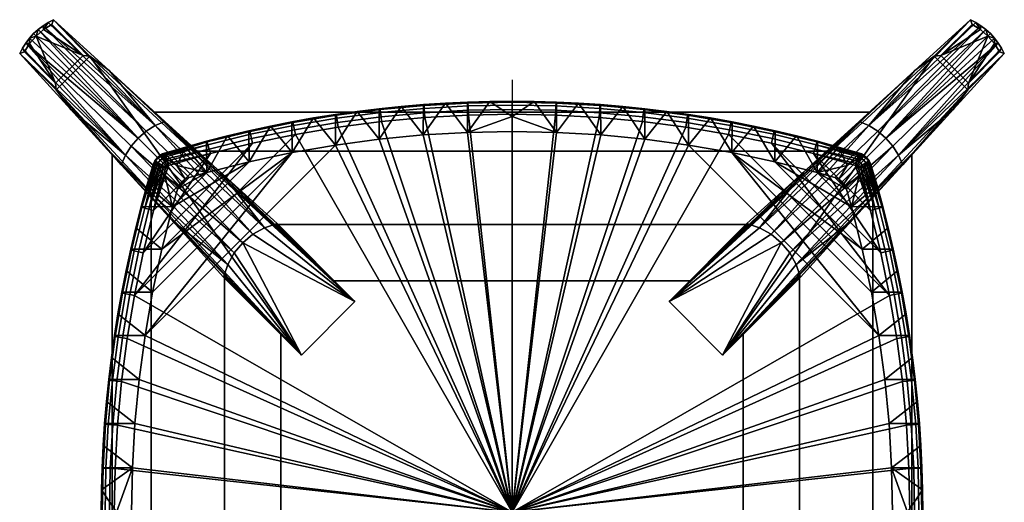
# Model space of a CAD drawing. Header units: millimetres. Extents: x -228 to 228, y -228 to 228.
# Tile 3 of 3: x -228 to 228, y 5 to 228. Entities that reach past the tile are written whole.
import ezdxf

# ---------------------------------------------------------------- set-up
doc = ezdxf.new("R2010")
doc.units = ezdxf.units.MM
doc.header["$MEASUREMENT"] = 0
for name, color, linetype in [('deska', 31, 'Continuous'), ('osy', 6, 'Continuous'), ('podnoz', 31, 'Continuous')]:
    doc.layers.add(name, color=color, linetype=linetype)

msp = doc.modelspace()

# ---------------------------------------------------------------- linework, layer by layer
at = {"layer": 'osy'}
msp.add_lwpolyline([(0, 200), (0, -200)], dxfattribs=at)

# ---------------------------------------------------------------- meshes
at = {"layer": 'deska'}
mesh = msp.add_polyface(dxfattribs=at)
corners = [(-20.53, 175.61, 730), (-41.02, 174.43, 730), (-30.78, 189.14, 744), (-51.22, 187.61, 744), (-61.42, 172.47, 730), (0, 183, 737), (0, 176, 730), (-41.01, 188.47, 744), (-61.41, 186.56, 744), (-10.27, 189.9, 744), (-20.53, 189.62, 744), (0, 190, 744), (-71.56, 185.32, 744), (-40.6, 186.74, 756.24), (-20.31, 187.87, 756.24), (-20.36, 189.2, 754.21), (-40.7, 188.07, 754.21), (-40.45, 184.71, 757.58), (-20.24, 185.84, 757.58), (-60.83, 184.85, 756.24), (-60.98, 186.18, 754.21), (-60.6, 182.83, 757.58), (-10.27, 189.9, 752), (0, 189.58, 754.21), (0, 190, 752), (-20.53, 189.62, 752), (-30.78, 189.14, 752), (-41.01, 188.47, 752), (-51.22, 187.61, 752), (-61.41, 186.56, 752), (-81.17, 183.55, 754.21), (-71.56, 185.32, 752), (0, 188.25, 756.24), (0, 186.21, 757.58), (0, 184, 758), (-20.16, 183.63, 758), (-60.36, 180.64, 758), (-40.28, 182.51, 758), (0, 190, 744), (-10.27, 189.9, 744), (-20.53, 189.62, 744), (-30.78, 189.14, 744), (-41.01, 188.47, 744), (-51.22, 187.61, 744), (-61.41, 186.56, 744), (-71.56, 185.32, 744)]
mesh.append_faces([[corners[k] for k in face] for face in [(0, 1, 2, 2), (3, 1, 4, 4), (5, 6, 0, 0), (1, 3, 7, 7), (7, 2, 1, 1), (4, 8, 3, 3), (9, 0, 10, 10), (2, 10, 0, 0), (9, 11, 5, 5), (8, 4, 12, 12), (9, 5, 0, 0), (13, 14, 15, 16), (17, 18, 14, 13), (19, 13, 16, 20), (21, 17, 13, 19), (22, 23, 24, 24), (15, 22, 25, 25), (16, 15, 25, 26), (27, 16, 26, 26), (15, 23, 22, 22), (20, 16, 27, 28), (20, 28, 29, 29), (30, 20, 29, 31), (32, 23, 15, 14), (14, 18, 33, 32), (34, 33, 18, 35), (21, 36, 37, 17), (17, 37, 35, 18), (24, 38, 39, 22), (25, 40, 41, 26), (22, 39, 40, 25), (27, 42, 43, 28), (29, 44, 45, 31), (28, 43, 44, 29), (26, 41, 42, 27)]])
mesh = msp.add_polyface(dxfattribs=at)
corners = [(20.53, 175.61, 730), (30.78, 189.14, 744), (41.02, 174.43, 730), (51.22, 187.61, 744), (61.42, 172.47, 730), (0, 183, 737), (0, 176, 730), (41.01, 188.47, 744), (61.41, 186.56, 744), (10.27, 189.9, 744), (20.53, 189.62, 744), (0, 190, 744), (71.56, 185.32, 744), (40.6, 186.74, 756.24), (40.7, 188.07, 754.21), (20.36, 189.2, 754.21), (20.31, 187.87, 756.24), (40.45, 184.71, 757.58), (20.24, 185.84, 757.58), (60.83, 184.85, 756.24), (60.98, 186.18, 754.21), (60.6, 182.83, 757.58), (10.27, 189.9, 752), (0, 190, 752), (0, 189.58, 754.21), (20.53, 189.62, 752), (30.78, 189.14, 752), (41.01, 188.47, 752), (51.22, 187.61, 752), (61.41, 186.56, 752), (81.17, 183.55, 754.21), (71.56, 185.32, 752), (0, 188.25, 756.24), (0, 186.21, 757.58), (0, 184, 758), (20.16, 183.63, 758), (40.28, 182.51, 758), (60.36, 180.64, 758), (10.27, 189.9, 744), (0, 190, 744), (30.78, 189.14, 744), (20.53, 189.62, 744), (51.22, 187.61, 744), (41.01, 188.47, 744), (71.56, 185.32, 744), (61.41, 186.56, 744)]
mesh.append_faces([[corners[k] for k in face] for face in [(0, 1, 2, 2), (3, 4, 2, 2), (5, 0, 6, 6), (2, 7, 3, 3), (7, 2, 1, 1), (4, 3, 8, 8), (9, 10, 0, 0), (1, 0, 10, 10), (9, 5, 11, 11), (8, 12, 4, 4), (9, 0, 5, 5), (13, 14, 15, 16), (17, 13, 16, 18), (19, 20, 14, 13), (21, 19, 13, 17), (22, 23, 24, 24), (15, 25, 22, 22), (14, 26, 25, 15), (27, 26, 14, 14), (15, 22, 24, 24), (20, 28, 27, 14), (20, 29, 28, 28), (30, 31, 29, 20), (32, 16, 15, 24), (16, 32, 33, 18), (34, 35, 18, 33), (21, 17, 36, 37), (17, 18, 35, 36), (23, 22, 38, 39), (25, 26, 40, 41), (22, 25, 41, 38), (27, 28, 42, 43), (29, 31, 44, 45), (28, 29, 45, 42), (26, 27, 43, 40)]])
mesh = msp.add_polyface(dxfattribs=at)
corners = [(0, 0, 758), (-182.51, 40.28, 758), (-183.63, 20.15, 758), (-184, 0, 758), (-180.64, 60.36, 758), (-178.03, 80.35, 758), (-174.69, 100.23, 758), (-119.97, 170.61, 758), (-170.61, 119.97, 758), (-139.55, 165.8, 758), (-158.94, 160.27, 758), (-165.8, 139.55, 758), (-100.23, 174.69, 758), (-80.35, 178.03, 758), (-60.36, 180.64, 758), (-40.28, 182.51, 758), (-20.16, 183.63, 758), (0, 184, 758), (-160.39, 155.01, 737), (-154.78, 149.33, 730), (-157.06, 141.24, 730), (-172.47, 61.42, 730), (0, 0, 730), (-174.43, 41.02, 730), (-101.77, 166.25, 730), (-169.74, 81.68, 730), (-166.25, 101.77, 730), (-175.61, 20.53, 730), (-141.24, 157.06, 730), (-157.06, 141.24, 730), (-154.78, 149.33, 730), (-121.64, 162.02, 730), (-162.02, 121.64, 730), (-152.75, 152.75, 730), (-151.14, 154, 730), (-154, 151.14, 730), (-176, 0, 730), (-149.33, 154.78, 730), (-81.68, 169.74, 730), (-61.42, 172.47, 730), (-41.02, 174.43, 730), (-20.53, 175.61, 730), (0, 176, 730), (-154, 151.14, 730)]
mesh.append_faces([[corners[k] for k in face] for face in [(0, 1, 2, 2), (0, 2, 3, 3), (4, 0, 5, 5), (0, 6, 5, 5), (6, 7, 8, 8), (0, 4, 1, 1), (9, 10, 11, 11), (0, 12, 6, 6), (13, 0, 14, 14), (0, 13, 12, 12), (15, 0, 16, 16), (0, 15, 14, 14), (16, 0, 17, 17), (18, 19, 20, 20), (21, 22, 23, 23), (24, 25, 26, 26), (22, 21, 25, 25), (27, 23, 22, 22), (28, 29, 30, 30), (29, 31, 32, 32), (33, 34, 35, 35), (35, 34, 30, 30), (26, 32, 24, 24), (22, 36, 27, 27), (37, 30, 34, 34), (28, 31, 29, 29), (28, 30, 37, 37), (31, 24, 32, 32), (38, 22, 25, 25), (38, 39, 22, 22), (38, 25, 24, 24), (40, 41, 22, 22), (22, 39, 40, 40), (41, 42, 22, 22), (19, 18, 43, 43)]])
mesh = msp.add_polyface(dxfattribs=at)
corners = [(-121.68, 176.37, 744), (-121.64, 162.02, 730), (-131.54, 174.04, 744), (-61.42, 172.47, 730), (-81.68, 169.74, 730), (-71.56, 185.32, 744), (-101.77, 166.25, 730), (-91.76, 182.29, 744), (-111.76, 178.53, 744), (-101.78, 180.5, 744), (-81.68, 183.9, 744), (-80.98, 182.23, 756.24), (-60.83, 184.85, 756.24), (-60.98, 186.18, 754.21), (-81.17, 183.55, 754.21), (-80.67, 180.21, 757.58), (-60.6, 182.83, 757.58), (-101.01, 178.86, 756.24), (-101.26, 180.17, 754.21), (-100.64, 176.86, 757.58), (-120.91, 174.75, 756.24), (-121.2, 176.05, 754.21), (-120.46, 172.76, 757.58), (-140.64, 169.9, 756.24), (-140.98, 171.19, 754.21), (-71.56, 185.32, 752), (-81.68, 183.9, 752), (-80.35, 178.03, 758), (-60.36, 180.64, 758), (-100.23, 174.69, 758), (-91.76, 182.29, 752), (-101.78, 180.5, 752), (-111.76, 178.53, 752), (-121.68, 176.37, 752), (-131.54, 174.04, 752), (-141.33, 171.53, 752), (-119.97, 170.61, 758), (-81.68, 183.9, 744), (-71.56, 185.32, 744), (-91.76, 182.29, 744), (-101.78, 180.5, 744), (-111.76, 178.53, 744), (-121.68, 176.37, 744), (-131.54, 174.04, 744), (-141.33, 171.53, 744)]
mesh.append_faces([[corners[k] for k in face] for face in [(0, 1, 2, 2), (3, 4, 5, 5), (4, 6, 7, 7), (1, 0, 8, 8), (6, 8, 9, 9), (5, 4, 10, 10), (9, 7, 6, 6), (10, 4, 7, 7), (11, 12, 13, 14), (15, 16, 12, 11), (17, 11, 14, 18), (19, 15, 11, 17), (20, 17, 18, 21), (22, 19, 17, 20), (23, 20, 21, 24), (25, 26, 14, 14), (15, 27, 28, 16), (27, 15, 19, 29), (26, 30, 14, 14), (18, 30, 31, 31), (18, 31, 32, 32), (18, 32, 21, 21), (33, 21, 32, 32), (34, 21, 33, 33), (24, 34, 35, 35), (21, 34, 24, 24), (22, 36, 29, 19), (18, 14, 30, 30), (37, 26, 25, 38), (26, 37, 39, 30), (31, 40, 41, 32), (30, 39, 40, 31), (33, 42, 43, 34), (34, 43, 44, 35), (32, 41, 42, 33)]])
mesh = msp.add_polyface(dxfattribs=at)
corners = [(0, 0, 758), (183.63, 20.15, 758), (182.51, 40.28, 758), (184, 0, 758), (180.64, 60.36, 758), (178.03, 80.35, 758), (174.69, 100.23, 758), (170.61, 119.97, 758), (119.97, 170.61, 758), (165.8, 139.55, 758), (139.55, 165.8, 758), (100.23, 174.69, 758), (80.35, 178.03, 758), (60.36, 180.64, 758), (40.28, 182.51, 758), (20.16, 183.63, 758), (0, 184, 758), (160.39, 155.01, 737), (157.06, 141.24, 730), (154.78, 149.33, 730), (172.47, 61.42, 730), (174.43, 41.02, 730), (0, 0, 730), (101.77, 166.25, 730), (166.25, 101.77, 730), (169.74, 81.68, 730), (175.61, 20.53, 730), (141.24, 157.06, 730), (154.78, 149.33, 730), (157.06, 141.24, 730), (162.02, 121.64, 730), (121.64, 162.02, 730), (154, 151.14, 730), (151.14, 154, 730), (176, 0, 730), (149.33, 154.78, 730), (81.68, 169.74, 730), (61.42, 172.47, 730), (41.02, 174.43, 730), (20.53, 175.61, 730), (0, 176, 730), (154, 151.14, 730)]
mesh.append_faces([[corners[k] for k in face] for face in [(0, 1, 2, 2), (0, 3, 1, 1), (4, 5, 0, 0), (0, 5, 6, 6), (6, 7, 8, 8), (0, 2, 4, 4), (7, 9, 10, 10), (10, 8, 7, 7), (8, 11, 6, 6), (0, 6, 11, 11), (12, 13, 0, 0), (0, 11, 12, 12), (14, 15, 0, 0), (0, 13, 14, 14), (15, 16, 0, 0), (17, 18, 19, 19), (20, 21, 22, 22), (23, 24, 25, 25), (22, 25, 20, 20), (26, 22, 21, 21), (27, 28, 29, 29), (29, 30, 31, 31), (32, 28, 33, 33), (24, 23, 30, 30), (22, 26, 34, 34), (35, 33, 28, 28), (27, 35, 28, 28), (36, 25, 22, 22), (36, 22, 37, 37), (36, 23, 25, 25), (38, 22, 39, 39), (22, 38, 37, 37), (39, 22, 40, 40), (19, 41, 17, 17)]])
mesh = msp.add_polyface(dxfattribs=at)
corners = [(61.42, 172.47, 730), (71.56, 185.32, 744), (81.68, 169.74, 730), (91.76, 182.29, 744), (101.77, 166.25, 730), (121.64, 162.02, 730), (111.76, 178.53, 744), (121.68, 176.37, 744), (101.78, 180.5, 744), (81.68, 183.9, 744), (80.98, 182.23, 756.24), (81.17, 183.55, 754.21), (60.98, 186.18, 754.21), (60.83, 184.85, 756.24), (80.67, 180.21, 757.58), (60.6, 182.83, 757.58), (101.01, 178.86, 756.24), (101.26, 180.17, 754.21), (100.64, 176.86, 757.58), (120.91, 174.75, 756.24), (121.2, 176.05, 754.21), (120.46, 172.76, 757.58), (140.64, 169.9, 756.24), (140.98, 171.19, 754.21), (140.12, 167.93, 757.58), (71.56, 185.32, 752), (81.68, 183.9, 752), (60.36, 180.64, 758), (80.35, 178.03, 758), (100.23, 174.69, 758), (91.76, 182.29, 752), (101.78, 180.5, 752), (111.76, 178.53, 752), (121.68, 176.37, 752), (131.54, 174.04, 752), (141.33, 171.53, 752), (119.97, 170.61, 758), (81.68, 183.9, 744), (71.56, 185.32, 744), (91.76, 182.29, 744), (111.76, 178.53, 744), (101.78, 180.5, 744), (131.54, 174.04, 744), (121.68, 176.37, 744), (141.33, 171.53, 744)]
mesh.append_faces([[corners[k] for k in face] for face in [(0, 1, 2, 2), (2, 3, 4, 4), (5, 6, 7, 7), (4, 8, 6, 6), (1, 9, 2, 2), (8, 4, 3, 3), (9, 3, 2, 2), (10, 11, 12, 13), (14, 10, 13, 15), (16, 17, 11, 10), (18, 16, 10, 14), (19, 20, 17, 16), (21, 19, 16, 18), (22, 23, 20, 19), (24, 22, 19, 21), (25, 11, 26, 26), (14, 15, 27, 28), (28, 29, 18, 14), (26, 11, 30, 30), (17, 31, 30, 30), (17, 32, 31, 31), (17, 20, 32, 32), (33, 32, 20, 20), (34, 33, 20, 20), (23, 35, 34, 34), (20, 23, 34, 34), (21, 18, 29, 36), (17, 30, 11, 11), (37, 38, 25, 26), (26, 30, 39, 37), (31, 32, 40, 41), (30, 31, 41, 39), (33, 34, 42, 43), (34, 35, 44, 42), (32, 33, 43, 40)]])
mesh = msp.add_polyface(dxfattribs=at)
corners = [(-101.77, 166.25, 730), (-121.64, 162.02, 730), (-111.76, 178.53, 744), (-155.01, 160.39, 737), (-141.24, 157.06, 730), (-149.33, 154.78, 730), (-151.04, 168.85, 744), (-141.33, 171.53, 744), (-160.69, 166, 744), (-131.54, 174.04, 744), (-160.27, 158.94, 758), (-158.94, 160.27, 758), (-159.77, 159.77, 758), (-159.38, 160.07, 758), (-139.55, 165.8, 758), (-170.61, 119.97, 758), (-119.97, 170.61, 758), (-174.69, 100.23, 758), (-100.23, 174.69, 758), (-159.26, 161.31, 757.9), (-159.58, 162.38, 757.58), (-160.52, 161.96, 757.58), (-140.12, 167.93, 757.58), (-120.46, 172.76, 757.58), (-120.91, 174.75, 756.24), (-140.64, 169.9, 756.24), (-140.98, 171.19, 754.21), (-141.33, 171.53, 752), (-151.04, 168.85, 752), (-160.66, 165.91, 753.09), (-160.69, 166, 752), (-160.57, 165.6, 754.21), (-160.4, 165.07, 755.28), (-160.18, 164.32, 756.24), (-159.9, 163.41, 757.02), (-162.45, 165.22, 744), (-164.01, 164.01, 744), (-151.14, 154, 730), (-152.75, 152.75, 730), (-165.22, 162.45, 744), (-154, 151.14, 730), (-141.33, 171.53, 744), (-151.04, 168.85, 744), (-160.69, 166, 748), (-160.69, 166, 744)]
mesh.append_faces([[corners[k] for k in face] for face in [(0, 1, 2, 2), (3, 4, 5, 5), (6, 4, 3, 3), (7, 4, 6, 6), (6, 3, 8, 8), (9, 4, 7, 7), (9, 1, 4, 4), (10, 11, 12, 12), (11, 13, 12, 12), (14, 15, 16, 16), (16, 17, 18, 18), (13, 19, 20, 21), (13, 11, 19, 19), (22, 23, 24, 25), (26, 27, 28, 28), (26, 28, 29, 29), (30, 29, 28, 28), (26, 29, 31, 31), (26, 31, 32, 32), (16, 23, 22, 14), (22, 25, 33, 34), (34, 20, 22, 22), (14, 22, 20, 19), (14, 19, 11, 11), (32, 33, 25, 25), (32, 25, 26, 26), (35, 8, 3, 3), (36, 35, 37, 38), (39, 36, 38, 40), (35, 3, 37, 37), (5, 37, 3, 3), (27, 41, 42, 28), (43, 30, 28, 28), (43, 42, 44, 44), (43, 28, 42, 42)]])
mesh = msp.add_polyface(dxfattribs=at)
corners = [(101.77, 166.25, 730), (111.76, 178.53, 744), (121.64, 162.02, 730), (121.68, 176.37, 744), (131.54, 174.04, 744), (155.01, 160.39, 737), (149.33, 154.78, 730), (141.24, 157.06, 730), (151.05, 168.85, 744), (141.33, 171.53, 744), (160.69, 166, 744), (160.27, 158.94, 758), (159.77, 159.77, 758), (158.94, 160.27, 758), (159.38, 160.07, 758), (139.55, 165.8, 758), (165.8, 139.55, 758), (152.75, 152.75, 730), (154, 151.14, 730), (151.14, 154, 730), (141.24, 157.06, 730), (157.06, 141.24, 730), (121.64, 162.02, 730), (162.02, 121.64, 730), (101.77, 166.25, 730), (159.26, 161.31, 757.9), (140.98, 171.19, 754.21), (151.05, 168.85, 752), (141.33, 171.53, 752), (160.66, 165.91, 753.09), (160.69, 166, 752), (160.57, 165.6, 754.21), (160.4, 165.07, 755.28), (119.97, 170.61, 758), (140.12, 167.93, 757.58), (120.46, 172.76, 757.58), (159.9, 163.41, 757.02), (160.18, 164.32, 756.24), (140.64, 169.9, 756.24), (159.58, 162.38, 757.58), (164.01, 164.01, 744), (152.75, 152.75, 730), (151.14, 154, 730), (162.45, 165.22, 744), (165.23, 162.45, 744), (154, 151.14, 730), (151.05, 168.85, 744), (141.33, 171.53, 744), (160.69, 166, 748), (160.69, 166, 744)]
mesh.append_faces([[corners[k] for k in face] for face in [(0, 1, 2, 2), (3, 4, 2, 2), (5, 6, 7, 7), (8, 5, 7, 7), (9, 8, 7, 7), (8, 10, 5, 5), (4, 9, 7, 7), (4, 7, 2, 2), (11, 12, 13, 13), (13, 12, 14, 14), (15, 16, 13, 13), (17, 18, 19, 19), (20, 21, 22, 22), (22, 23, 24, 24), (14, 25, 13, 13), (26, 27, 28, 28), (26, 29, 27, 27), (30, 27, 29, 29), (26, 31, 29, 29), (26, 32, 31, 31), (33, 15, 34, 35), (34, 36, 37, 38), (36, 34, 39, 39), (15, 25, 39, 34), (15, 13, 25, 25), (32, 38, 37, 37), (32, 26, 38, 38), (40, 41, 42, 43), (44, 45, 41, 40), (43, 42, 5, 5), (6, 5, 42, 42), (28, 27, 46, 47), (48, 27, 30, 30), (48, 49, 46, 46), (48, 46, 27, 27)]])
mesh = msp.add_polyface(dxfattribs=at)
corners = [(-165.91, 160.66, 753.09), (-166, 160.69, 752), (-168.85, 151.05, 752), (-171.19, 140.98, 754.21), (-171.53, 141.33, 752), (-165.6, 160.57, 754.21), (-165.07, 160.4, 755.28), (-169.9, 140.64, 756.24), (-164.32, 160.18, 756.24), (-163.41, 159.9, 757.02), (-167.93, 140.12, 757.58), (-161.31, 159.26, 757.9), (-162.38, 159.58, 757.58), (-165.8, 139.55, 758), (-160.27, 158.94, 758), (-158.94, 160.27, 758), (-160.07, 159.38, 758), (-159.77, 159.77, 758), (-170.61, 119.97, 758), (-139.55, 165.8, 758), (-166, 160.69, 748), (-171.53, 141.33, 744), (-174.04, 131.54, 744), (-174.04, 131.54, 752), (-168.85, 151.05, 744), (-166, 160.69, 744), (-168.85, 151.05, 744), (-166, 160.69, 744), (-160.39, 155.01, 737), (-157.06, 141.24, 730), (-171.53, 141.33, 744), (-163.7, 161.57, 756.24), (-161.96, 160.52, 757.58), (-161.33, 161.33, 757.58), (-159.38, 160.07, 758), (-160.52, 161.96, 757.58), (-165.22, 162.45, 744), (-154, 151.14, 730)]
mesh.append_faces([[corners[k] for k in face] for face in [(0, 1, 2, 2), (3, 2, 4, 4), (5, 0, 3, 3), (2, 3, 0, 0), (3, 6, 5, 5), (7, 8, 6, 6), (7, 9, 8, 8), (10, 11, 12, 12), (13, 14, 11, 11), (12, 9, 10, 10), (9, 7, 10, 10), (11, 10, 13, 13), (7, 6, 3, 3), (13, 15, 14, 14), (16, 14, 17, 17), (18, 19, 13, 13), (20, 2, 1, 1), (4, 21, 22, 23), (2, 24, 21, 4), (24, 20, 25, 25), (2, 20, 24, 24), (26, 27, 28, 28), (26, 29, 30, 30), (28, 29, 26, 26), (31, 8, 9, 9), (32, 12, 11, 11), (12, 32, 9, 9), (32, 11, 16, 16), (11, 14, 16, 16), (16, 17, 33, 32), (31, 9, 32, 32), (31, 6, 8, 8), (17, 34, 35, 33), (36, 28, 27, 27), (37, 28, 36, 36)]])
mesh = msp.add_polyface(dxfattribs=at)
corners = [(-162.76, 162.76, 756.24), (-163.71, 163.71, 754.21), (-164.85, 162.26, 754.21), (-163.7, 161.57, 756.24), (-161.33, 161.33, 757.58), (-161.96, 160.52, 757.58), (-161.57, 163.7, 756.24), (-162.26, 164.85, 754.21), (-160.52, 161.96, 757.58), (-165.66, 161.61, 752), (-166, 160.69, 752), (-165.91, 160.66, 753.09), (-165.6, 160.57, 754.21), (-165.07, 160.4, 755.28), (-165.21, 162.47, 752), (-164.66, 163.28, 752), (-164.01, 164.01, 752), (-162.47, 165.21, 752), (-163.28, 164.66, 752), (-161.61, 165.66, 752), (-160.66, 165.91, 753.09), (-160.69, 166, 752), (-160.57, 165.6, 754.21), (-160.4, 165.07, 755.28), (-159.9, 163.41, 757.02), (-160.18, 164.32, 756.24), (-159.58, 162.38, 757.58), (-166, 160.69, 748), (-165.22, 162.45, 744), (-166, 160.69, 744), (-164.01, 164.01, 744), (-160.69, 166, 748), (-162.45, 165.22, 744), (-160.69, 166, 744)]
mesh.append_faces([[corners[k] for k in face] for face in [(0, 1, 2, 3), (4, 0, 3, 5), (6, 7, 1, 0), (8, 6, 0, 4), (9, 10, 11, 11), (2, 12, 13, 13), (12, 2, 11, 11), (2, 14, 9, 9), (1, 15, 14, 2), (16, 15, 1, 1), (3, 2, 13, 13), (11, 2, 9, 9), (7, 17, 18, 1), (19, 17, 7, 7), (20, 21, 19, 19), (20, 7, 22, 22), (22, 7, 23, 23), (20, 19, 7, 7), (6, 23, 7, 7), (8, 24, 25, 6), (8, 26, 24, 24), (25, 23, 6, 6), (1, 18, 16, 16), (27, 28, 29, 29), (9, 28, 27, 27), (30, 28, 14, 15), (19, 31, 32, 32), (32, 31, 33, 33), (32, 30, 18, 17), (27, 10, 9, 9), (28, 9, 14, 14), (30, 15, 16, 16), (31, 19, 21, 21), (32, 17, 19, 19), (30, 16, 18, 18)]])
mesh = msp.add_polyface(dxfattribs=at)
corners = [(162.76, 162.76, 756.24), (163.7, 161.57, 756.24), (164.85, 162.26, 754.21), (163.71, 163.71, 754.21), (161.33, 161.33, 757.58), (161.96, 160.52, 757.58), (161.57, 163.7, 756.24), (162.26, 164.85, 754.21), (160.52, 161.96, 757.58), (165.07, 160.4, 755.28), (165.6, 160.57, 754.21), (165.91, 160.66, 753.09), (165.66, 161.61, 752), (165.21, 162.47, 752), (164.66, 163.28, 752), (164.01, 164.01, 752), (163.28, 164.66, 752), (162.47, 165.21, 752), (161.61, 165.66, 752), (160.66, 165.91, 753.09), (160.69, 166, 752), (160.57, 165.6, 754.21), (160.4, 165.07, 755.28), (160.18, 164.32, 756.24), (159.9, 163.41, 757.02), (159.38, 160.07, 758), (159.58, 162.38, 757.58), (159.26, 161.31, 757.9), (166, 160.69, 748), (166, 160.69, 744), (165.23, 162.45, 744), (164.01, 164.01, 744), (162.45, 165.22, 744), (160.69, 166, 748), (160.69, 166, 744), (162.45, 165.22, 744), (155.01, 160.39, 737), (160.69, 166, 744)]
mesh.append_faces([[corners[k] for k in face] for face in [(0, 1, 2, 3), (4, 5, 1, 0), (6, 0, 3, 7), (8, 4, 0, 6), (2, 9, 10, 10), (10, 11, 2, 2), (2, 12, 13, 13), (3, 2, 13, 14), (15, 3, 14, 14), (1, 9, 2, 2), (11, 12, 2, 2), (7, 3, 16, 17), (18, 7, 17, 17), (19, 18, 20, 20), (19, 21, 7, 7), (21, 22, 7, 7), (19, 7, 18, 18), (6, 7, 22, 22), (8, 6, 23, 24), (25, 8, 26, 27), (8, 24, 26, 26), (23, 6, 22, 22), (3, 15, 16, 16), (28, 29, 30, 30), (12, 28, 30, 30), (31, 14, 13, 30), (18, 32, 33, 33), (32, 34, 33, 33), (32, 17, 16, 31), (30, 13, 12, 12), (31, 15, 14, 14), (33, 20, 18, 18), (32, 18, 17, 17), (31, 16, 15, 15), (35, 36, 37, 37)]])
mesh = msp.add_polyface(dxfattribs=at)
corners = [(165.91, 160.66, 753.09), (168.85, 151.05, 752), (166, 160.69, 752), (171.19, 140.98, 754.21), (171.53, 141.33, 752), (165.6, 160.57, 754.21), (165.07, 160.4, 755.28), (169.9, 140.64, 756.24), (164.32, 160.18, 756.24), (163.41, 159.9, 757.02), (167.93, 140.12, 757.58), (162.38, 159.58, 757.58), (161.31, 159.26, 757.9), (165.8, 139.55, 758), (160.27, 158.94, 758), (158.94, 160.27, 758), (160.07, 159.38, 758), (159.77, 159.77, 758), (166, 160.69, 748), (171.53, 141.33, 744), (168.85, 151.05, 744), (166, 160.69, 744), (168.85, 151.05, 744), (160.39, 155.01, 737), (166, 160.69, 744), (171.53, 141.33, 744), (157.06, 141.24, 730), (165.66, 161.61, 752), (163.7, 161.57, 756.24), (161.96, 160.52, 757.58), (161.33, 161.33, 757.58), (160.52, 161.96, 757.58), (159.38, 160.07, 758), (165.23, 162.45, 744), (154, 151.14, 730)]
mesh.append_faces([[corners[k] for k in face] for face in [(0, 1, 2, 2), (3, 4, 1, 1), (5, 3, 0, 0), (1, 0, 3, 3), (3, 5, 6, 6), (7, 6, 8, 8), (7, 8, 9, 9), (10, 11, 12, 12), (13, 12, 14, 14), (11, 10, 9, 9), (9, 10, 7, 7), (12, 13, 10, 10), (7, 3, 6, 6), (13, 14, 15, 15), (16, 17, 14, 14), (18, 2, 1, 1), (1, 4, 19, 20), (20, 21, 18, 18), (1, 20, 18, 18), (22, 23, 24, 24), (22, 25, 26, 26), (23, 22, 26, 26), (27, 0, 2, 2), (28, 9, 8, 8), (29, 12, 11, 11), (11, 9, 29, 29), (29, 16, 12, 12), (12, 16, 14, 14), (16, 29, 30, 17), (28, 29, 9, 9), (28, 8, 6, 6), (17, 30, 31, 32), (18, 27, 2, 2), (33, 24, 23, 23), (34, 33, 23, 23)]])
mesh = msp.add_polyface(dxfattribs=at)
corners = [(-174.75, 120.91, 756.24), (-169.9, 140.64, 756.24), (-171.19, 140.98, 754.21), (-176.05, 121.2, 754.21), (-172.76, 120.46, 757.58), (-167.93, 140.12, 757.58), (-178.86, 101.01, 756.24), (-180.17, 101.26, 754.21), (-176.86, 100.64, 757.58), (-182.23, 80.98, 756.24), (-183.55, 81.17, 754.21), (-180.21, 80.68, 757.58), (-184.85, 60.83, 756.24), (-186.18, 60.98, 754.21), (-182.83, 60.6, 757.58), (-171.53, 141.33, 752), (-174.04, 131.54, 752), (-176.37, 121.68, 752), (-178.53, 111.76, 752), (-180.5, 101.78, 752), (-182.29, 91.76, 752), (-170.61, 119.97, 758), (-165.8, 139.55, 758), (-174.69, 100.23, 758), (-178.03, 80.35, 758), (-183.9, 81.68, 752), (-185.32, 71.56, 752), (-186.56, 61.41, 752), (-180.64, 60.36, 758), (-176.37, 121.68, 744), (-178.53, 111.76, 744), (-180.5, 101.78, 744), (-182.29, 91.76, 744), (-174.04, 131.54, 744), (-183.9, 81.68, 744), (-185.32, 71.56, 744), (-162.02, 121.64, 730), (-174.04, 131.54, 744), (-171.53, 141.33, 744), (-157.06, 141.24, 730), (-166.25, 101.77, 730), (-178.53, 111.76, 744), (-176.37, 121.68, 744), (-169.74, 81.68, 730), (-182.29, 91.76, 744), (-180.5, 101.78, 744), (-172.47, 61.42, 730), (-185.32, 71.56, 744), (-183.9, 81.68, 744)]
mesh.append_faces([[corners[k] for k in face] for face in [(0, 1, 2, 3), (4, 5, 1, 0), (6, 0, 3, 7), (8, 4, 0, 6), (9, 6, 7, 10), (11, 8, 6, 9), (12, 9, 10, 13), (14, 11, 9, 12), (2, 15, 16, 16), (3, 16, 17, 17), (3, 17, 18, 18), (7, 3, 18, 19), (20, 7, 19, 19), (2, 16, 3, 3), (4, 21, 22, 5), (8, 23, 21, 4), (23, 8, 11, 24), (10, 20, 25, 25), (10, 25, 26, 26), (13, 10, 26, 27), (14, 28, 24, 11), (10, 7, 20, 20), (17, 29, 30, 18), (19, 31, 32, 20), (18, 30, 31, 19), (16, 33, 29, 17), (20, 32, 34, 25), (25, 34, 35, 26), (36, 37, 38, 39), (40, 41, 42, 36), (43, 44, 45, 40), (46, 47, 48, 43), (36, 42, 37, 37), (43, 48, 44, 44), (40, 45, 41, 41)]])
mesh = msp.add_polyface(dxfattribs=at)
corners = [(174.75, 120.91, 756.24), (176.05, 121.2, 754.21), (171.19, 140.98, 754.21), (169.9, 140.64, 756.24), (172.76, 120.46, 757.58), (167.93, 140.12, 757.58), (178.86, 101.01, 756.24), (180.17, 101.26, 754.21), (176.86, 100.64, 757.58), (182.23, 80.98, 756.24), (183.55, 81.17, 754.21), (180.21, 80.68, 757.58), (184.85, 60.83, 756.24), (186.18, 60.98, 754.21), (182.83, 60.6, 757.58), (174.04, 131.54, 752), (171.53, 141.33, 752), (176.37, 121.68, 752), (178.53, 111.76, 752), (180.5, 101.78, 752), (182.29, 91.76, 752), (165.8, 139.55, 758), (170.61, 119.97, 758), (174.69, 100.23, 758), (178.03, 80.35, 758), (183.9, 81.68, 752), (185.32, 71.56, 752), (180.64, 60.36, 758), (174.04, 131.54, 744), (171.53, 141.33, 744), (178.53, 111.76, 744), (176.37, 121.68, 744), (182.29, 91.76, 744), (180.5, 101.78, 744), (183.9, 81.68, 744), (185.32, 71.56, 744), (162.02, 121.64, 730), (157.06, 141.24, 730), (171.53, 141.33, 744), (174.04, 131.54, 744), (166.25, 101.77, 730), (176.37, 121.68, 744), (178.53, 111.76, 744), (169.74, 81.68, 730), (180.5, 101.78, 744), (182.29, 91.76, 744), (172.47, 61.42, 730), (183.9, 81.68, 744), (185.32, 71.56, 744)]
mesh.append_faces([[corners[k] for k in face] for face in [(0, 1, 2, 3), (4, 0, 3, 5), (6, 7, 1, 0), (8, 6, 0, 4), (9, 10, 7, 6), (11, 9, 6, 8), (12, 13, 10, 9), (14, 12, 9, 11), (2, 15, 16, 16), (1, 17, 15, 15), (1, 18, 17, 17), (7, 19, 18, 1), (20, 19, 7, 7), (2, 1, 15, 15), (4, 5, 21, 22), (8, 4, 22, 23), (23, 24, 11, 8), (10, 25, 20, 20), (10, 26, 25, 25), (14, 11, 24, 27), (10, 20, 7, 7), (16, 15, 28, 29), (17, 18, 30, 31), (19, 20, 32, 33), (18, 19, 33, 30), (15, 17, 31, 28), (20, 25, 34, 32), (25, 26, 35, 34), (36, 37, 38, 39), (40, 36, 41, 42), (43, 40, 44, 45), (46, 43, 47, 48), (36, 39, 41, 41), (43, 45, 47, 47), (40, 42, 44, 44)]])
mesh = msp.add_polyface(dxfattribs=at)
corners = [(184, 0, 758), (186.21, 0, 757.58), (185.84, 20.24, 757.58), (183.63, 20.15, 758), (184.71, 40.45, 757.58), (182.51, 40.28, 758), (186.74, 40.6, 756.24), (188.07, 40.7, 754.21), (186.18, 60.98, 754.21), (184.85, 60.83, 756.24), (182.83, 60.6, 757.58), (187.87, 20.31, 756.24), (189.2, 20.36, 754.21), (186.56, 61.41, 752), (185.32, 71.56, 752), (183.55, 81.17, 754.21), (187.61, 51.22, 752), (188.47, 41.01, 752), (189.14, 30.78, 752), (189.62, 20.53, 752), (189.9, 10.27, 752), (190, 0, 752), (189.58, 0, 754.21), (180.64, 60.36, 758), (188.25, 0, 756.24), (187.61, 51.22, 744), (186.56, 61.41, 744), (185.32, 71.56, 744), (189.14, 30.78, 744), (188.47, 41.01, 744), (189.9, 10.27, 744), (189.62, 20.53, 744), (190, 0, 744), (189.9, 10.27, 744), (183, 0, 737), (175.61, 20.53, 730), (176, 0, 730), (174.43, 41.02, 730), (188.47, 41.01, 744), (189.14, 30.78, 744), (172.47, 61.42, 730), (186.56, 61.41, 744), (187.61, 51.22, 744), (189.62, 20.53, 744), (190, 0, 744), (185.32, 71.56, 744)]
mesh.append_faces([[corners[k] for k in face] for face in [(0, 1, 2, 3), (3, 2, 4, 5), (6, 7, 8, 9), (4, 6, 9, 10), (11, 12, 7, 6), (2, 11, 6, 4), (8, 13, 14, 15), (16, 13, 8, 8), (7, 17, 16, 16), (7, 18, 17, 17), (18, 12, 19, 19), (7, 12, 18, 18), (20, 19, 12, 12), (21, 20, 22, 22), (8, 7, 16, 16), (4, 10, 23, 5), (11, 24, 22, 12), (20, 12, 22, 22), (24, 11, 2, 1), (13, 16, 25, 26), (14, 13, 26, 27), (17, 18, 28, 29), (19, 20, 30, 31), (20, 21, 32, 30), (18, 19, 31, 28), (16, 17, 29, 25), (33, 34, 35, 35), (35, 34, 36, 36), (35, 37, 38, 39), (37, 40, 41, 42), (37, 42, 38, 38), (35, 39, 43, 43), (34, 33, 44, 44), (35, 43, 33, 33), (40, 45, 41, 41)]])
mesh = msp.add_polyface(dxfattribs=at)
corners = [(-184, 0, 758), (-183.63, 20.15, 758), (-185.84, 20.24, 757.58), (-186.21, 0, 757.58), (-182.51, 40.28, 758), (-184.71, 40.45, 757.58), (-186.74, 40.6, 756.24), (-184.85, 60.83, 756.24), (-186.18, 60.98, 754.21), (-188.07, 40.7, 754.21), (-182.83, 60.6, 757.58), (-187.87, 20.31, 756.24), (-189.2, 20.36, 754.21), (-187.61, 51.22, 752), (-186.56, 61.41, 752), (-188.47, 41.01, 752), (-189.14, 30.78, 752), (-189.62, 20.53, 752), (-189.9, 10.27, 752), (-190, 0, 752), (-189.58, 0, 754.21), (-180.64, 60.36, 758), (-188.25, 0, 756.24), (-186.56, 61.41, 744), (-187.61, 51.22, 744), (-185.32, 71.56, 752), (-185.32, 71.56, 744), (-188.47, 41.01, 744), (-189.14, 30.78, 744), (-189.62, 20.53, 744), (-189.9, 10.27, 744), (-190, 0, 744), (-189.9, 10.27, 744), (-175.61, 20.53, 730), (-183, 0, 737), (-176, 0, 730), (-189.14, 30.78, 744), (-188.47, 41.01, 744), (-174.43, 41.02, 730), (-187.61, 51.22, 744), (-186.56, 61.41, 744), (-172.47, 61.42, 730), (-189.62, 20.53, 744), (-190, 0, 744), (-185.32, 71.56, 744)]
mesh.append_faces([[corners[k] for k in face] for face in [(0, 1, 2, 3), (1, 4, 5, 2), (6, 7, 8, 9), (5, 10, 7, 6), (11, 6, 9, 12), (2, 5, 6, 11), (13, 8, 14, 14), (9, 13, 15, 15), (9, 15, 16, 16), (16, 17, 12, 12), (9, 16, 12, 12), (18, 12, 17, 17), (19, 20, 18, 18), (8, 13, 9, 9), (5, 4, 21, 10), (11, 12, 20, 22), (18, 20, 12, 12), (22, 3, 2, 11), (14, 23, 24, 13), (25, 26, 23, 14), (15, 27, 28, 16), (17, 29, 30, 18), (18, 30, 31, 19), (16, 28, 29, 17), (13, 24, 27, 15), (32, 33, 34, 34), (33, 35, 34, 34), (33, 36, 37, 38), (38, 39, 40, 41), (38, 37, 39, 39), (33, 42, 36, 36), (34, 43, 32, 32), (33, 32, 42, 42), (41, 40, 44, 44)]])
at = {"layer": 'podnoz'}
mesh = msp.add_polyface(dxfattribs=at)
corners = [(-165.26, 184.97, 330), (-147.7, 166.97, 295), (-147.26, 166.97, 330), (-165.7, 184.97, 295), (-211.16, 198.4), (-223.15, 216.67), (-220.15, 220.15), (-216.67, 223.15), (-198.4, 211.16), (-225.59, 212.83), (-212.83, 225.59), (-225.59, 212.83), (-211.16, 198.4), (-210.88, 195.29, 2), (-227.74, 212.16, 2), (-226.44, 214.61, 2), (-225.59, 212.83), (-227.74, 212.16, 2), (-223.15, 216.67), (-224.92, 216.96, 2), (-223.2, 219.2, 2), (-220.15, 220.15), (-212.83, 225.59), (-216.67, 223.15), (-214.61, 226.44, 2), (-212.16, 227.74, 2), (-219.2, 223.2, 2), (-216.96, 224.93, 2), (-221.29, 221.29, 2), (-198.4, 211.16), (-212.83, 225.59), (-212.16, 227.74, 2), (-195.29, 210.87, 2), (-211.16, 198.4), (-198.4, 211.16), (-195.29, 210.87, 2), (-210.88, 195.29, 2), (-97.41, 72.66, 730), (-210.88, 195.29, 2), (-195.29, 210.87, 2), (-186.4, 204.27, 184.03), (-195.29, 210.87, 2), (-212.16, 227.74, 2), (-72.66, 97.41, 730), (-204.27, 186.4, 184.03), (-227.74, 212.16, 2), (-210.88, 195.29, 2), (-180.73, 160.57, 366.04), (-227.74, 212.16, 2), (-204.27, 186.4, 184.03), (-178.76, 165.06, 366.04), (-226.44, 214.61, 2), (-224.92, 216.96, 2), (-172.93, 172.93, 366.04), (-223.2, 219.2, 2), (-180.73, 160.57, 366.04), (-221.29, 221.29, 2), (-219.2, 223.2, 2), (-169.21, 176.14, 366.04), (-216.96, 224.93, 2), (-212.16, 227.74, 2), (-214.61, 226.44, 2), (-165.06, 178.76, 366.04), (-186.4, 204.27, 184.03), (-114.5, 131.49, 730), (-160.57, 180.73, 366.04), (-176.14, 169.21, 366.04)]
mesh.append_faces([[corners[k] for k in face] for face in [(0, 1, 2, 2), (1, 0, 3, 3), (4, 5, 6, 6), (7, 8, 6, 6), (8, 4, 6, 6), (4, 9, 5, 5), (10, 8, 7, 7), (11, 12, 13, 14), (15, 16, 17, 17), (18, 16, 15, 19), (18, 20, 21, 21), (22, 23, 24, 25), (23, 21, 26, 27), (18, 19, 20, 20), (21, 20, 28, 28), (23, 27, 24, 24), (21, 28, 26, 26), (29, 30, 31, 32), (33, 34, 35, 36), (37, 38, 39, 39), (40, 41, 42, 42), (43, 41, 40, 40), (44, 45, 46, 46), (47, 44, 46, 46), (48, 49, 50, 50), (48, 50, 51, 51), (52, 51, 50, 50), (53, 54, 52, 52), (50, 49, 55, 55), (53, 56, 54, 54), (57, 53, 58, 58), (56, 53, 57, 57), (57, 58, 59, 59), (60, 61, 62, 62), (61, 59, 62, 62), (60, 62, 63, 63), (59, 58, 62, 62), (62, 64, 65, 65), (65, 63, 62, 62), (52, 66, 53, 53), (52, 50, 66, 66)]])
mesh = msp.add_polyface(dxfattribs=at)
corners = [(184.97, 165.26, 330), (166.97, 147.7, 295), (166.97, 147.26, 330), (184.97, 165.7, 295), (211.16, 198.4), (220.15, 220.15), (223.15, 216.67), (216.67, 223.15), (198.4, 211.16), (225.59, 212.83), (212.83, 225.59), (225.59, 212.83), (227.74, 212.16, 2), (210.88, 195.29, 2), (211.16, 198.4), (226.44, 214.61, 2), (227.74, 212.16, 2), (225.59, 212.83), (223.15, 216.67), (224.92, 216.96, 2), (220.15, 220.15), (223.2, 219.2, 2), (212.83, 225.59), (212.16, 227.74, 2), (214.61, 226.44, 2), (216.67, 223.15), (216.96, 224.93, 2), (219.2, 223.2, 2), (221.29, 221.29, 2), (198.4, 211.16), (195.29, 210.87, 2), (212.16, 227.74, 2), (212.83, 225.59), (211.16, 198.4), (210.88, 195.29, 2), (195.29, 210.87, 2), (198.4, 211.16), (97.41, 72.66, 730), (195.29, 210.87, 2), (210.88, 195.29, 2), (186.4, 204.27, 184.03), (212.16, 227.74, 2), (195.29, 210.87, 2), (204.27, 186.4, 184.03), (210.88, 195.29, 2), (227.74, 212.16, 2), (180.73, 160.57, 366.04), (227.74, 212.16, 2), (178.76, 165.06, 366.04), (204.27, 186.4, 184.03), (226.44, 214.61, 2), (224.92, 216.96, 2), (172.93, 172.93, 366.04), (223.2, 219.2, 2), (131.49, 114.5, 730), (157.12, 134.66, 548.03), (180.73, 160.57, 366.04), (221.29, 221.29, 2), (219.2, 223.2, 2), (169.21, 176.14, 366.04), (216.96, 224.93, 2), (212.16, 227.74, 2), (165.06, 178.76, 366.04), (214.61, 226.44, 2), (186.4, 204.27, 184.03), (160.57, 180.73, 366.04), (176.14, 169.21, 366.04), (128.51, 119.86, 730)]
mesh.append_faces([[corners[k] for k in face] for face in [(0, 1, 2, 2), (1, 0, 3, 3), (4, 5, 6, 6), (7, 5, 8, 8), (8, 5, 4, 4), (4, 6, 9, 9), (10, 7, 8, 8), (11, 12, 13, 14), (15, 16, 17, 17), (18, 19, 15, 17), (18, 20, 21, 21), (22, 23, 24, 25), (25, 26, 27, 20), (18, 21, 19, 19), (20, 28, 21, 21), (25, 24, 26, 26), (20, 27, 28, 28), (29, 30, 31, 32), (33, 34, 35, 36), (37, 38, 39, 39), (40, 41, 42, 42), (43, 44, 45, 45), (46, 44, 43, 43), (47, 48, 49, 49), (47, 50, 48, 48), (51, 48, 50, 50), (52, 51, 53, 53), (54, 55, 56, 56), (48, 56, 49, 49), (52, 53, 57, 57), (58, 59, 52, 52), (57, 58, 52, 52), (58, 60, 59, 59), (61, 62, 63, 63), (63, 62, 60, 60), (61, 64, 62, 62), (60, 62, 59, 59), (65, 62, 64, 64), (51, 52, 66, 66), (51, 66, 48, 48), (67, 48, 66, 66)]])
mesh = msp.add_polyface(dxfattribs=at)
corners = [(-184.97, 165.26, 330), (-166.97, 147.26, 330), (-166.97, 147.7, 295), (-184.97, 165.7, 295), (-184.97, 165.26, 330), (-184.97, 165.7, 295), (-184.97, -165.7, 295), (-184.97, -165.26, 330), (-166.97, -147.26, 330), (-166.97, -147.7, 295), (-166.97, 147.7, 295), (-166.97, 147.26, 330), (-184.97, 165.26, 330), (-184.97, -165.26, 330), (-166.97, -147.26, 330), (-166.97, 147.26, 330), (-184.97, 165.7, 295), (-166.97, 147.7, 295), (-166.97, -147.7, 295), (-184.97, -165.7, 295), (-133, 108.25, 730), (-107, 82.25, 730), (-107, 82.88, 680), (-133, 108.88, 680), (-107, 82.88, 680), (-107, 82.25, 730), (-107, -82.25, 730), (-107, -82.88, 680), (-133, 108.25, 730), (-133, 108.88, 680), (-133, -108.88, 680), (-133, -108.25, 730), (-133, 108.25, 730), (-133, -108.25, 730), (-107, -82.25, 730), (-107, 82.25, 730), (-133, 108.88, 680), (-107, 82.88, 680), (-107, -82.88, 680), (-133, -108.88, 680), (-108.25, 133, 730), (-82.88, 107, 680), (-82.25, 107, 730), (-108.88, 133, 680), (-195.29, 210.87, 2), (-72.66, 97.41, 730), (-97.41, 72.66, 730), (-134.66, 157.12, 548.03), (-72.66, 97.41, 730), (-160.57, 180.73, 366.04), (-186.4, 204.27, 184.03), (-108.68, 133.43, 730), (-157.12, 134.66, 548.03), (-180.73, 160.57, 366.04), (-97.41, 72.66, 730), (-210.88, 195.29, 2), (-133.43, 108.68, 730), (-72.66, 97.41, 730), (-119.87, 128.51, 730), (-124.59, 124.59, 730), (-128.51, 119.86, 730), (-97.41, 72.66, 730), (-114.5, 131.49, 730), (-133.43, 108.68, 730), (-131.49, 114.5, 730), (-108.68, 133.43, 730), (-131.49, 114.5, 730), (-180.73, 160.57, 366.04), (-157.12, 134.66, 548.03), (-133.43, 108.68, 730), (-128.51, 119.86, 730), (-178.76, 165.06, 366.04), (-119.87, 128.51, 730), (-165.06, 178.76, 366.04), (-169.21, 176.14, 366.04), (-114.5, 131.49, 730), (-172.93, 172.93, 366.04), (-124.59, 124.59, 730), (-134.66, 157.12, 548.03), (-160.57, 180.73, 366.04), (-108.68, 133.43, 730), (-176.14, 169.21, 366.04)]
mesh.append_faces([[corners[k] for k in face] for face in [(0, 1, 2, 2), (2, 3, 0, 0), (4, 5, 6, 7), (8, 9, 10, 11), (12, 13, 14, 15), (16, 17, 18, 19), (20, 21, 22, 22), (22, 23, 20, 20), (24, 25, 26, 27), (28, 29, 30, 31), (32, 33, 34, 35), (36, 37, 38, 39), (40, 41, 42, 42), (41, 40, 43, 43), (44, 45, 46, 46), (47, 48, 49, 49), (50, 49, 48, 48), (48, 47, 51, 51), (52, 53, 54, 54), (55, 54, 53, 53), (54, 56, 52, 52), (57, 58, 59, 59), (59, 60, 61, 61), (62, 58, 57, 57), (57, 59, 61, 61), (63, 61, 64, 64), (61, 60, 64, 64), (65, 62, 57, 57), (66, 67, 68, 68), (66, 68, 69, 69), (70, 71, 66, 66), (67, 66, 71, 71), (72, 73, 74, 74), (75, 73, 72, 72), (72, 74, 76, 77), (75, 78, 79, 79), (78, 75, 80, 80), (77, 81, 70, 70), (77, 76, 81, 81), (70, 81, 71, 71)]])
mesh = msp.add_polyface(dxfattribs=at)
corners = [(133, 108.25, 730), (107, 82.88, 680), (107, 82.25, 730), (133, 108.88, 680), (165.26, 184.97, 330), (147.26, 166.97, 330), (147.7, 166.97, 295), (165.7, 184.97, 295), (-165.26, 184.97, 330), (165.26, 184.97, 330), (165.7, 184.97, 295), (-165.7, 184.97, 295), (147.26, 166.97, 330), (-147.26, 166.97, 330), (-147.7, 166.97, 295), (147.7, 166.97, 295), (-165.26, 184.97, 330), (-147.26, 166.97, 330), (147.26, 166.97, 330), (165.26, 184.97, 330), (-165.7, 184.97, 295), (165.7, 184.97, 295), (147.7, 166.97, 295), (-147.7, 166.97, 295), (82.88, 107, 680), (108.88, 133, 680), (108.25, 133, 730), (82.25, 107, 730), (-82.88, 107, 680), (82.88, 107, 680), (82.25, 107, 730), (-82.25, 107, 730), (-108.25, 133, 730), (108.25, 133, 730), (108.88, 133, 680), (-108.88, 133, 680), (-108.25, 133, 730), (-82.25, 107, 730), (82.25, 107, 730), (108.25, 133, 730), (-108.88, 133, 680), (108.88, 133, 680), (82.88, 107, 680), (-82.88, 107, 680), (195.29, 210.87, 2), (97.41, 72.66, 730), (72.66, 97.41, 730), (72.66, 97.41, 730), (186.4, 204.27, 184.03), (195.29, 210.87, 2), (134.66, 157.12, 548.03), (160.57, 180.73, 366.04), (108.68, 133.43, 730), (157.12, 134.66, 548.03), (97.41, 72.66, 730), (180.73, 160.57, 366.04), (210.88, 195.29, 2), (133.43, 108.68, 730), (72.66, 97.41, 730), (124.59, 124.59, 730), (119.87, 128.51, 730), (97.41, 72.66, 730), (128.51, 119.86, 730), (114.5, 131.49, 730), (133.43, 108.68, 730), (131.49, 114.5, 730), (108.68, 133.43, 730), (131.49, 114.5, 730), (133.43, 108.68, 730), (157.12, 134.66, 548.03), (128.51, 119.86, 730), (178.76, 165.06, 366.04), (180.73, 160.57, 366.04), (119.87, 128.51, 730), (169.21, 176.14, 366.04), (165.06, 178.76, 366.04), (114.5, 131.49, 730), (124.59, 124.59, 730), (172.93, 172.93, 366.04), (160.57, 180.73, 366.04), (134.66, 157.12, 548.03), (108.68, 133.43, 730), (176.14, 169.21, 366.04)]
mesh.append_faces([[corners[k] for k in face] for face in [(0, 1, 2, 2), (1, 0, 3, 3), (4, 5, 6, 6), (6, 7, 4, 4), (8, 9, 10, 11), (12, 13, 14, 15), (16, 17, 18, 19), (20, 21, 22, 23), (24, 25, 26, 26), (26, 27, 24, 24), (28, 29, 30, 31), (32, 33, 34, 35), (36, 37, 38, 39), (40, 41, 42, 43), (44, 45, 46, 46), (47, 48, 49, 49), (50, 51, 47, 47), (48, 47, 51, 51), (47, 52, 50, 50), (53, 54, 55, 55), (56, 55, 54, 54), (54, 53, 57, 57), (58, 59, 60, 60), (59, 61, 62, 62), (63, 58, 60, 60), (58, 61, 59, 59), (64, 65, 61, 61), (61, 65, 62, 62), (66, 58, 63, 63), (67, 68, 69, 69), (70, 67, 71, 71), (72, 71, 67, 67), (73, 74, 75, 75), (76, 73, 75, 75), (73, 77, 78, 74), (76, 79, 80, 80), (80, 81, 76, 76), (75, 79, 76, 76), (77, 70, 82, 82), (77, 82, 78, 78)]])
mesh = msp.add_polyface(dxfattribs=at)
corners = [(107, -82.88, 680), (133, -108.88, 680), (133, -108.25, 730), (107, -82.25, 730), (107, 82.88, 680), (107, -82.88, 680), (107, -82.25, 730), (107, 82.25, 730), (133, 108.25, 730), (133, -108.25, 730), (133, -108.88, 680), (133, 108.88, 680), (133, 108.25, 730), (107, 82.25, 730), (107, -82.25, 730), (133, -108.25, 730), (133, 108.88, 680), (133, -108.88, 680), (107, -82.88, 680), (107, 82.88, 680), (184.97, -165.26, 330), (166.97, -147.26, 330), (166.97, -147.7, 295), (184.97, -165.7, 295), (184.97, 165.26, 330), (184.97, -165.26, 330), (184.97, -165.7, 295), (184.97, 165.7, 295), (166.97, -147.26, 330), (166.97, 147.26, 330), (166.97, 147.7, 295), (166.97, -147.7, 295), (184.97, 165.26, 330), (166.97, 147.26, 330), (166.97, -147.26, 330), (184.97, -165.26, 330), (184.97, 165.7, 295), (184.97, -165.7, 295), (166.97, -147.7, 295), (166.97, 147.7, 295), (82.25, -107, 730), (108.25, -133, 730), (108.88, -133, 680), (82.88, -107, 680), (195.29, -210.87, 2), (72.66, -97.41, 730), (97.41, -72.66, 730), (134.66, -157.12, 548.03), (72.66, -97.41, 730), (160.57, -180.73, 366.04), (186.4, -204.27, 184.03), (108.68, -133.43, 730), (157.12, -134.66, 548.03), (180.73, -160.57, 366.04), (97.41, -72.66, 730), (210.88, -195.29, 2), (133.43, -108.68, 730), (72.66, -97.41, 730), (119.87, -128.51, 730), (124.59, -124.59, 730), (128.51, -119.86, 730), (97.41, -72.66, 730), (114.5, -131.49, 730), (133.43, -108.68, 730), (131.49, -114.5, 730), (108.68, -133.43, 730), (131.49, -114.5, 730), (180.73, -160.57, 366.04), (157.12, -134.66, 548.03), (133.43, -108.68, 730), (128.51, -119.86, 730), (178.76, -165.06, 366.04), (119.87, -128.51, 730), (165.06, -178.76, 366.04), (169.21, -176.14, 366.04), (114.5, -131.49, 730), (172.93, -172.93, 366.04), (124.59, -124.59, 730), (134.66, -157.12, 548.03), (160.57, -180.73, 366.04), (108.68, -133.43, 730), (176.14, -169.21, 366.04)]
mesh.append_faces([[corners[k] for k in face] for face in [(0, 1, 2, 2), (2, 3, 0, 0), (4, 5, 6, 7), (8, 9, 10, 11), (12, 13, 14, 15), (16, 17, 18, 19), (20, 21, 22, 22), (22, 23, 20, 20), (24, 25, 26, 27), (28, 29, 30, 31), (32, 33, 34, 35), (36, 37, 38, 39), (40, 41, 42, 42), (42, 43, 40, 40), (44, 45, 46, 46), (47, 48, 49, 49), (50, 49, 48, 48), (48, 47, 51, 51), (52, 53, 54, 54), (55, 54, 53, 53), (54, 56, 52, 52), (57, 58, 59, 59), (59, 60, 61, 61), (62, 58, 57, 57), (57, 59, 61, 61), (63, 61, 64, 64), (61, 60, 64, 64), (65, 62, 57, 57), (66, 67, 68, 68), (66, 68, 69, 69), (70, 71, 66, 66), (67, 66, 71, 71), (72, 73, 74, 74), (75, 73, 72, 72), (72, 74, 76, 77), (75, 78, 79, 79), (78, 75, 80, 80), (73, 75, 79, 79), (77, 81, 70, 70), (77, 76, 81, 81), (70, 81, 71, 71)]])

doc.saveas('drawing.dxf')
